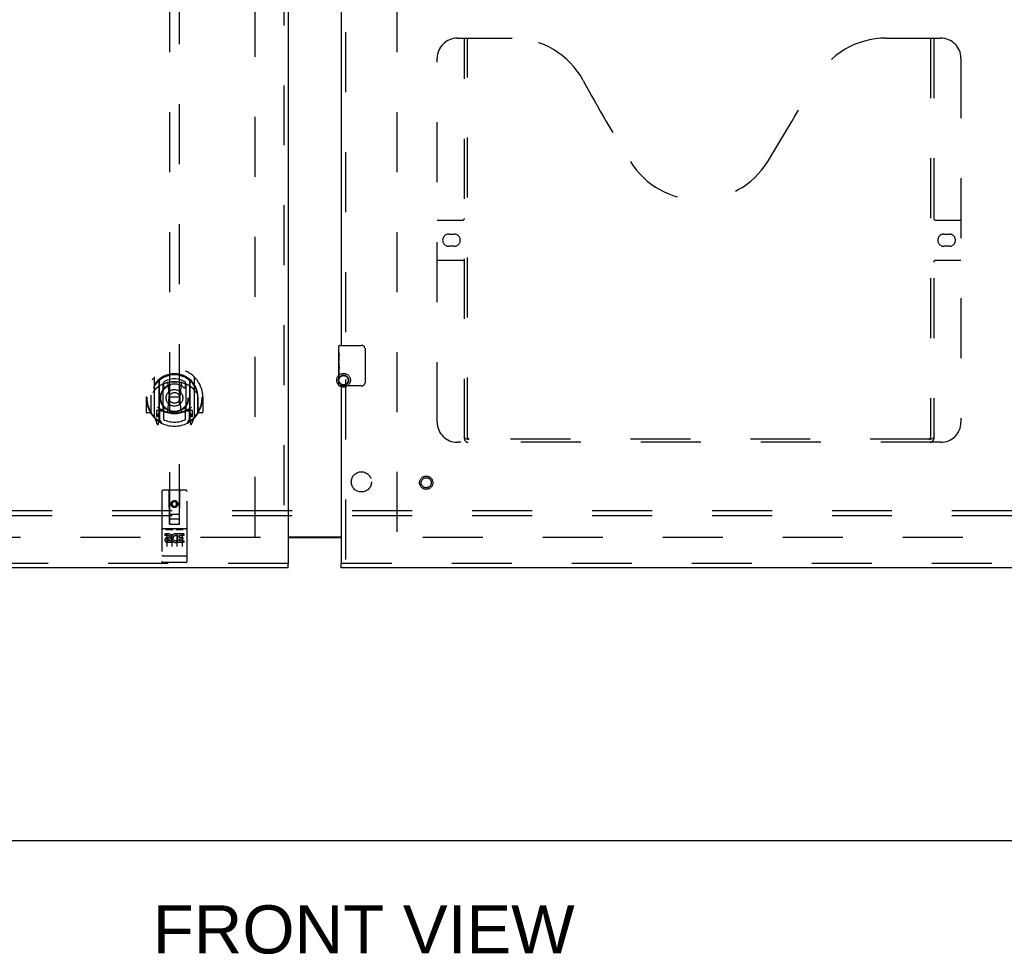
# Model space of a CAD drawing. Header units: inches. Extents: x 0 to 270, y 0 to 175.
# Tile 4 of 95: x 70 to 94, y 45 to 68. Entities that reach past the tile are written whole.
import ezdxf

# ---------------------------------------------------------------- set-up
doc = ezdxf.new("R2010")
doc.units = ezdxf.units.IN
doc.header["$LTSCALE"] = 14.84127
doc.header["$MEASUREMENT"] = 0
doc.linetypes.add('HIDDEN', pattern=[0.2, 0.1, -0.1])
doc.layers.get('0').update_dxf_attribs({"linetype": 'CONTINUOUS'})
for name, color, linetype in [('DEFAULT_2', 8, 'HIDDEN'), ('DIMENSIONS', 7, 'CONTINUOUS'), ('LEFT_OR_SECONDARY_DOOR_ASSEMBLY', 7, 'CONTINUOUS'), ('RIGHT_OR_MAIN_DOOR_ASSEMBLY', 7, 'CONTINUOUS'), ('SUBPANELS', 7, 'CONTINUOUS')]:
    doc.layers.add(name, color=color, linetype=linetype)
doc.styles.get("Standard").update_dxf_attribs({"font": 'arial.ttf'})

msp = doc.modelspace()

# ---------------------------------------------------------------- linework, layer by layer
at = {"color": 3, "linetype": 'Continuous'}
msp.add_line((76.5274, 55.0554), (77.8399, 55.0554), dxfattribs=at)
at = {"color": 7, "linetype": 'Continuous'}
for p, q in [((77.8399, 55.0354), (76.5274, 55.0354)), ((45.2774, 47.5404), (110.9024, 47.5404))]:
    msp.add_line(p, q, dxfattribs=at)
at = {"layer": 'DEFAULT_2', "color": 8, "linetype": 'HIDDEN'}
for p, q in [((75.7149, 55.0554), (75.7149, 116.0254)), ((79.2149, 116.0254), (79.2149, 55.0554)), ((75.8399, 55.0404), (46.8711, 55.0404)), ((108.0586, 55.0404), (79.0899, 55.0404))]:
    msp.add_line(p, q, dxfattribs=at)
for radius in [0.1685, 0.124, 0.114]:
    msp.add_circle((77.8989, 58.9304), radius, dxfattribs=at)
at = {"layer": 'LEFT_OR_SECONDARY_DOOR_ASSEMBLY', "color": 8, "linetype": 'HIDDEN'}
for p, q in [((76.4234, 116.6864), (76.4234, 54.3944)), ((73.5899, 83.3696), (73.5899, 55.3679)), ((73.8399, 55.3679), (73.8399, 83.3696)), ((73.2149, 58.9956), (73.2149, 58.0281)), ((74.2149, 58.0281), (74.2149, 58.9956)), ((73.3324, 58.9418), (73.3324, 57.9256)), ((73.3399, 58.917), (73.3399, 57.9139)), ((73.4324, 58.1938), (73.4324, 58.825)), ((73.4399, 58.8773), (73.4399, 58.7745)), ((73.5522, 58.8512), (73.5824, 58.5119)), ((73.8776, 58.8512), (73.8474, 58.5119)), ((73.9899, 58.7745), (73.9899, 58.8773)), ((73.9974, 58.825), (73.9974, 58.1938)), ((74.0899, 58.917), (74.0899, 57.9139)), ((74.0974, 58.9418), (74.0974, 57.9256)), ((73.0299, 58.5119), (73.0149, 58.5119)), ((73.0149, 58.5119), (73.0149, 58.1387)), ((73.1324, 58.5119), (73.1474, 58.5118)), ((73.1324, 58.5119), (73.1324, 58.1237)), ((73.1399, 58.101), (73.1399, 58.5585)), ((73.5518, 58.1677), (73.5824, 58.5119)), ((73.8474, 58.5119), (73.5824, 58.5119)), ((73.878, 58.1677), (73.8474, 58.5119)), ((74.2974, 58.5119), (74.2824, 58.5118)), ((74.2899, 58.101), (74.2899, 58.5585)), ((74.2974, 58.5119), (74.2974, 58.1237)), ((74.4149, 58.5119), (74.3999, 58.5119)), ((74.4149, 58.5119), (74.4149, 58.1387)), ((73.1324, 58.1237), (73.0299, 58.1237)), ((73.1324, 58.1237), (73.1405, 58.1387)), ((73.2193, 58.0175), (73.2895, 57.842)), ((73.3324, 58.1828), (73.2724, 58.1828)), ((73.2724, 58.1828), (73.2724, 58.0328)), ((73.2724, 58.0328), (73.3399, 58.0328)), ((73.3101, 58.0864), (73.2807, 58.0405)), ((73.3424, 58.1459), (73.3424, 57.9386)), ((73.4324, 58.1839), (73.3599, 58.1839)), ((73.4282, 58.1659), (73.3624, 58.1659)), ((73.4399, 58.2133), (73.4399, 57.9606)), ((73.9899, 57.9606), (73.9899, 58.2133)), ((74.0699, 58.1839), (73.9974, 58.1839)), ((74.0674, 58.1659), (74.0016, 58.1659)), ((74.0874, 57.9386), (74.0874, 58.1459)), ((74.0899, 58.0328), (74.1574, 58.0328)), ((74.1574, 58.1828), (74.0974, 58.1828)), ((74.1491, 58.0405), (74.1197, 58.0864)), ((74.1403, 57.842), (74.2105, 58.0175)), ((74.1574, 58.0328), (74.1574, 58.1828)), ((74.2893, 58.1387), (74.2974, 58.1237)), ((74.3999, 58.1237), (74.2974, 58.1237)), ((73.3108, 57.9223), (73.3154, 57.9191)), ((73.3182, 57.845), (73.3324, 57.9256)), ((73.4099, 57.8638), (73.3399, 57.9728)), ((74.0899, 57.9728), (74.0199, 57.8638)), ((74.0974, 57.9256), (74.1116, 57.845)), ((74.1182, 57.9218), (74.1187, 57.9221)), ((74.1187, 57.9221), (74.1189, 57.9223)), ((74.1187, 57.9221), (74.1189, 57.9223)), ((73.4024, 56.1779), (73.4024, 54.4529)), ((73.9974, 56.2079), (73.4324, 56.2079)), ((73.5884, 55.3679), (73.5849, 56.1779)), ((73.8414, 55.3679), (73.8449, 56.1779)), ((74.0274, 54.4529), (74.0274, 56.1779)), ((73.7149, 55.9403), (73.6524, 55.9043)), ((73.6524, 55.9043), (73.6624, 55.8985)), ((73.6524, 55.9043), (73.6524, 55.8321)), ((73.6524, 55.8321), (73.6624, 55.8379)), ((73.6524, 55.8321), (73.7149, 55.796)), ((73.7149, 55.9288), (73.6624, 55.8985)), ((73.6624, 55.8985), (73.6624, 55.8379)), ((73.6624, 55.8379), (73.7149, 55.8076)), ((73.7774, 55.9043), (73.7149, 55.9403)), ((73.7149, 55.9403), (73.7149, 55.9288)), ((73.7674, 55.8985), (73.7149, 55.9288)), ((73.7149, 55.8076), (73.7674, 55.8379)), ((73.7149, 55.796), (73.7774, 55.8321)), ((73.7149, 55.796), (73.7149, 55.8076)), ((73.7774, 55.9043), (73.7674, 55.8985)), ((73.7674, 55.8379), (73.7674, 55.8985)), ((73.7774, 55.8321), (73.7674, 55.8379)), ((73.7774, 55.8321), (73.7774, 55.9043)), ((73.5873, 55.6179), (73.8425, 55.6179)), ((73.5884, 55.3679), (73.6099, 55.3679)), ((73.6099, 55.3679), (73.8199, 55.3679)), ((73.7999, 55.4929), (73.6299, 55.4929)), ((73.8199, 55.3679), (73.8414, 55.3679)), ((73.9974, 55.2509), (73.4324, 55.2509)), ((73.5705, 55.1289), (73.478, 55.1289)), ((73.478, 55.1289), (73.478, 55.0864)), ((73.5705, 55.0864), (73.478, 55.0864)), ((73.5038, 55.2349), (73.6758, 55.2349)), ((73.5274, 55.12), (73.5274, 54.814)), ((73.6524, 55.12), (73.6524, 54.814)), ((73.7538, 55.2349), (73.9258, 55.2349)), ((73.7774, 55.12), (73.7774, 54.814)), ((73.7906, 55.0932), (73.7776, 55.0747)), ((73.7871, 55.1184), (73.7906, 55.1166)), ((73.9467, 55.1289), (73.7906, 55.1289)), ((73.7906, 55.1289), (73.7906, 55.1166)), ((73.7906, 55.0932), (73.7906, 54.9156)), ((73.9467, 55.0864), (73.8332, 55.0864)), ((73.8332, 55.0864), (73.8332, 55.043)), ((73.9024, 55.12), (73.9024, 54.814)), ((73.9467, 55.1289), (73.9467, 55.0864)), ((73.5744, 55.0429), (73.5281, 55.0429)), ((73.5705, 55.002), (73.5419, 55.002)), ((73.6343, 54.9581), (73.5419, 54.9581)), ((73.6343, 54.9156), (73.5419, 54.9156)), ((73.6343, 54.9581), (73.6343, 54.9156)), ((73.7662, 54.9637), (73.7832, 54.9246)), ((73.9467, 54.9156), (73.7906, 54.9156)), ((73.9254, 55.043), (73.8332, 55.043)), ((73.9254, 55.0005), (73.8332, 55.0005)), ((73.8332, 55.0005), (73.8332, 54.9581)), ((73.9467, 54.9581), (73.8332, 54.9581)), ((73.9254, 55.043), (73.9254, 55.0005)), ((73.9467, 54.9581), (73.9467, 54.9156)), ((73.4201, 54.5815), (73.4194, 54.5816)), ((73.4209, 54.5814), (73.4201, 54.5815)), ((73.4217, 54.5814), (73.4209, 54.5814)), ((73.4225, 54.5813), (73.4217, 54.5814)), ((73.4233, 54.5812), (73.4225, 54.5813)), ((73.4241, 54.5812), (73.4233, 54.5812)), ((73.4249, 54.5811), (73.4241, 54.5812)), ((73.4257, 54.5811), (73.4249, 54.5811)), ((73.4265, 54.581), (73.4257, 54.5811)), ((73.4274, 54.581), (73.4265, 54.581)), ((73.4282, 54.5809), (73.4274, 54.581)), ((73.429, 54.5809), (73.4282, 54.5809)), ((73.4299, 54.5809), (73.429, 54.5809)), ((73.4307, 54.5809), (73.4299, 54.5809)), ((73.4316, 54.5809), (73.4307, 54.5809)), ((73.4324, 54.5809), (73.4316, 54.5809)), ((73.9978, 54.5809), (73.4324, 54.5809)), ((73.9978, 54.5809), (73.9987, 54.5809)), ((73.9987, 54.5809), (73.9995, 54.5809)), ((73.9995, 54.5809), (74.0003, 54.5809)), ((74.0003, 54.5809), (74.0012, 54.5809)), ((74.0012, 54.5809), (74.002, 54.581)), ((74.002, 54.581), (74.0028, 54.581)), ((74.0028, 54.581), (74.0037, 54.581)), ((74.0037, 54.581), (74.0045, 54.5811)), ((74.0045, 54.5811), (74.0053, 54.5811)), ((74.0053, 54.5811), (74.0061, 54.5812)), ((74.0061, 54.5812), (74.0069, 54.5813)), ((74.0069, 54.5813), (74.0077, 54.5813)), ((74.0077, 54.5813), (74.0085, 54.5814)), ((74.0085, 54.5814), (74.0093, 54.5815)), ((74.0093, 54.5815), (74.01, 54.5816)), ((74.01, 54.5816), (74.0108, 54.5817)), ((74.0108, 54.5817), (74.0115, 54.5817)), ((76.5274, 54.3944), (45.5899, 54.3944)), ((73.9974, 54.4229), (73.4324, 54.4229))]:
    msp.add_line(p, q, dxfattribs=at)
at = {"layer": 'LEFT_OR_SECONDARY_DOOR_ASSEMBLY', "color": 3, "linetype": 'Continuous'}
for p, q in [((76.5274, 116.6864), (76.5274, 54.3944)), ((76.5274, 54.2904), (45.5899, 54.2904))]:
    msp.add_line(p, q, dxfattribs=at)
at = {"layer": 'LEFT_OR_SECONDARY_DOOR_ASSEMBLY', "color": 7, "linetype": 'Continuous'}
msp.add_line((76.5274, 54.2904), (76.5274, 54.3944), dxfattribs=at)
at = {"layer": 'LEFT_OR_SECONDARY_DOOR_ASSEMBLY', "color": 8, "linetype": 'HIDDEN'}
for points in [[(73.1695, 58.9507), (73.1702, 58.9515), (73.1709, 58.9524), (73.1716, 58.9532), (73.1723, 58.954), (73.173, 58.9548), (73.1738, 58.9556), (73.1745, 58.9563), (73.1752, 58.9571), (73.176, 58.9579), (73.1768, 58.9586), (73.1775, 58.9593), (73.1783, 58.9601), (73.1791, 58.9608), (73.1799, 58.9615), (73.1807, 58.9621), (73.1815, 58.9628), (73.1823, 58.9635), (73.1832, 58.9641), (73.184, 58.9647), (73.1848, 58.9654), (73.1857, 58.966), (73.1865, 58.9666), (73.1874, 58.9671), (73.1883, 58.9677), (73.1891, 58.9682), (73.19, 58.9688), (73.1909, 58.9693), (73.1918, 58.9698), (73.1927, 58.9703), (73.1936, 58.9708), (73.1945, 58.9712), (73.1954, 58.9717), (73.1964, 58.9721), (73.1973, 58.9725)], [(74.2325, 58.9725), (74.2334, 58.9721), (74.2343, 58.9717), (74.2353, 58.9712), (74.2362, 58.9708), (74.2371, 58.9703), (74.238, 58.9698), (74.2389, 58.9693), (74.2398, 58.9688), (74.2407, 58.9682), (74.2415, 58.9677), (74.2424, 58.9671), (74.2433, 58.9666), (74.2441, 58.966), (74.245, 58.9654), (74.2458, 58.9647), (74.2466, 58.9641), (74.2475, 58.9635), (74.2483, 58.9628), (74.2491, 58.9621), (74.2499, 58.9615), (74.2507, 58.9608), (74.2515, 58.9601), (74.2523, 58.9593), (74.253, 58.9586), (74.2538, 58.9579), (74.2545, 58.9571), (74.2553, 58.9563), (74.256, 58.9556), (74.2568, 58.9548), (74.2575, 58.954), (74.2582, 58.9532), (74.2589, 58.9524), (74.2596, 58.9515), (74.2603, 58.9507)], [(73.2605, 58.7269), (73.2591, 58.7256), (73.2575, 58.7243), (73.256, 58.7229), (73.2544, 58.7214), (73.2528, 58.7199), (73.2511, 58.7183), (73.2494, 58.7166), (73.2477, 58.7149), (73.2459, 58.7131), (73.2441, 58.7112), (73.2423, 58.7093), (73.2404, 58.7072), (73.2385, 58.7051), (73.2366, 58.7029), (73.2346, 58.7007), (73.2326, 58.6983), (73.2306, 58.6959), (73.2285, 58.6933), (73.2264, 58.6907), (73.2242, 58.6879), (73.222, 58.6851), (73.2197, 58.6821), (73.2174, 58.679), (73.2151, 58.6758), (73.2127, 58.6725), (73.2103, 58.669), (73.2078, 58.6654), (73.2052, 58.6617), (73.2026, 58.6578), (73.1999, 58.6537), (73.1972, 58.6495), (73.1944, 58.645), (73.1915, 58.6404), (73.1886, 58.6356), (73.1855, 58.6305), (73.1824, 58.6253)], [(73.5269, 58.8687), (73.5323, 58.8701), (73.5377, 58.8716), (73.5432, 58.873), (73.5486, 58.8743), (73.554, 58.8756), (73.5595, 58.8769), (73.565, 58.8781), (73.5704, 58.8793), (73.5759, 58.8804), (73.5814, 58.8815), (73.5869, 58.8826), (73.5924, 58.8836), (73.5979, 58.8845), (73.6034, 58.8854), (73.609, 58.8863), (73.6145, 58.8871), (73.62, 58.8879), (73.6256, 58.8886), (73.6311, 58.8893), (73.6367, 58.89), (73.6423, 58.8906), (73.6478, 58.8912), (73.6534, 58.8917), (73.659, 58.8921), (73.6646, 58.8926), (73.6701, 58.8929), (73.6757, 58.8933), (73.6813, 58.8936), (73.6869, 58.8938), (73.6925, 58.894), (73.6981, 58.8942), (73.7037, 58.8943), (73.7093, 58.8943), (73.7149, 58.8944), (73.7205, 58.8943), (73.7261, 58.8943), (73.7317, 58.8942), (73.7373, 58.894), (73.7429, 58.8938), (73.7485, 58.8936), (73.754, 58.8933), (73.7596, 58.8929), (73.7652, 58.8926), (73.7708, 58.8921), (73.7764, 58.8917), (73.7819, 58.8912), (73.7875, 58.8906), (73.7931, 58.89), (73.7986, 58.8893), (73.8042, 58.8886), (73.8097, 58.8879), (73.8153, 58.8871), (73.8208, 58.8863), (73.8263, 58.8854), (73.8319, 58.8845), (73.8374, 58.8836), (73.8429, 58.8826), (73.8484, 58.8815), (73.8539, 58.8804), (73.8594, 58.8793), (73.8648, 58.8781), (73.8703, 58.8769), (73.8757, 58.8756), (73.8812, 58.8743), (73.8866, 58.873), (73.892, 58.8716), (73.8974, 58.8701), (73.9028, 58.8687)], [(74.2474, 58.6253), (74.2443, 58.6305), (74.2412, 58.6356), (74.2383, 58.6404), (74.2354, 58.645), (74.2326, 58.6494), (74.2299, 58.6537), (74.2272, 58.6577), (74.2246, 58.6616), (74.222, 58.6654), (74.2196, 58.669), (74.2171, 58.6725), (74.2147, 58.6758), (74.2124, 58.679), (74.2101, 58.6821), (74.2078, 58.685), (74.2056, 58.6879), (74.2034, 58.6907), (74.2013, 58.6933), (74.1992, 58.6959), (74.1972, 58.6983), (74.1951, 58.7007), (74.1932, 58.7029), (74.1912, 58.7051), (74.1894, 58.7072), (74.1875, 58.7092), (74.1857, 58.7112), (74.1839, 58.7131), (74.1821, 58.7149), (74.1804, 58.7166), (74.1787, 58.7182), (74.177, 58.7198), (74.1754, 58.7214), (74.1738, 58.7228), (74.1723, 58.7242), (74.1707, 58.7256), (74.1692, 58.7269)], [(73.1973, 58.0512), (73.1964, 58.0516), (73.1954, 58.0521), (73.1945, 58.0525), (73.1936, 58.053), (73.1927, 58.0535), (73.1918, 58.0539), (73.1909, 58.0545), (73.19, 58.055), (73.1891, 58.0555), (73.1883, 58.0561), (73.1874, 58.0566), (73.1865, 58.0572), (73.1857, 58.0578), (73.1848, 58.0584), (73.184, 58.059), (73.1832, 58.0596), (73.1823, 58.0603), (73.1815, 58.0609), (73.1807, 58.0616), (73.1799, 58.0623), (73.1791, 58.063), (73.1783, 58.0637), (73.1775, 58.0644), (73.1768, 58.0651), (73.176, 58.0659), (73.1752, 58.0666), (73.1745, 58.0674), (73.1738, 58.0682), (73.173, 58.069), (73.1723, 58.0698), (73.1716, 58.0706), (73.1709, 58.0714), (73.1702, 58.0722), (73.1695, 58.0731)], [(74.2603, 58.0731), (74.2596, 58.0722), (74.2589, 58.0714), (74.2582, 58.0706), (74.2575, 58.0698), (74.2568, 58.069), (74.256, 58.0682), (74.2553, 58.0674), (74.2545, 58.0666), (74.2538, 58.0659), (74.253, 58.0651), (74.2523, 58.0644), (74.2515, 58.0637), (74.2507, 58.063), (74.2499, 58.0623), (74.2491, 58.0616), (74.2483, 58.0609), (74.2475, 58.0603), (74.2466, 58.0596), (74.2458, 58.059), (74.245, 58.0584), (74.2441, 58.0578), (74.2433, 58.0572), (74.2424, 58.0566), (74.2415, 58.0561), (74.2407, 58.0555), (74.2398, 58.055), (74.2389, 58.0545), (74.238, 58.0539), (74.2371, 58.0535), (74.2362, 58.053), (74.2353, 58.0525), (74.2343, 58.0521), (74.2334, 58.0516), (74.2325, 58.0512)], [(73.4974, 55.2337), (73.4975, 55.2337), (73.4976, 55.2338), (73.4977, 55.2338), (73.4977, 55.2338), (73.4978, 55.2339), (73.4979, 55.2339), (73.498, 55.234), (73.4981, 55.234), (73.4982, 55.234), (73.4983, 55.2341), (73.4985, 55.2341), (73.4986, 55.2342), (73.4987, 55.2342), (73.4988, 55.2342), (73.4989, 55.2343), (73.499, 55.2343), (73.4991, 55.2343), (73.4993, 55.2344), (73.4994, 55.2344), (73.4995, 55.2344), (73.4997, 55.2345), (73.4998, 55.2345), (73.4999, 55.2345), (73.5001, 55.2345), (73.5002, 55.2346), (73.5004, 55.2346), (73.5005, 55.2346), (73.5007, 55.2346), (73.5008, 55.2347), (73.501, 55.2347), (73.5011, 55.2347), (73.5013, 55.2347), (73.5015, 55.2347), (73.5016, 55.2348), (73.5018, 55.2348), (73.502, 55.2348), (73.5022, 55.2348), (73.5024, 55.2348), (73.5026, 55.2348), (73.5027, 55.2348), (73.5029, 55.2349), (73.5031, 55.2349), (73.5033, 55.2349), (73.5036, 55.2349), (73.5038, 55.2349)], [(73.6758, 55.2349), (73.676, 55.2349), (73.6762, 55.2349), (73.6764, 55.2349), (73.6766, 55.2349), (73.6768, 55.2349), (73.677, 55.2348), (73.6772, 55.2348), (73.6774, 55.2348), (73.6776, 55.2348), (73.6778, 55.2348), (73.678, 55.2348), (73.6781, 55.2348), (73.6783, 55.2347), (73.6785, 55.2347), (73.6786, 55.2347), (73.6788, 55.2347), (73.679, 55.2347), (73.6791, 55.2346), (73.6793, 55.2346), (73.6794, 55.2346), (73.6796, 55.2346), (73.6797, 55.2345), (73.6798, 55.2345), (73.68, 55.2345), (73.6801, 55.2345), (73.6803, 55.2344), (73.6804, 55.2344), (73.6805, 55.2344), (73.6806, 55.2343), (73.6808, 55.2343), (73.6809, 55.2343), (73.681, 55.2342), (73.6811, 55.2342), (73.6812, 55.2342), (73.6813, 55.2341), (73.6814, 55.2341), (73.6815, 55.234), (73.6816, 55.234), (73.6817, 55.234), (73.6818, 55.2339), (73.6819, 55.2339), (73.682, 55.2338), (73.6821, 55.2338), (73.6822, 55.2338), (73.6823, 55.2337), (73.6824, 55.2337)], [(73.7474, 55.2337), (73.7475, 55.2337), (73.7476, 55.2338), (73.7477, 55.2338), (73.7478, 55.2338), (73.7478, 55.2339), (73.7479, 55.2339), (73.748, 55.234), (73.7481, 55.234), (73.7482, 55.234), (73.7483, 55.2341), (73.7485, 55.2341), (73.7486, 55.2342), (73.7487, 55.2342), (73.7488, 55.2342), (73.7489, 55.2343), (73.749, 55.2343), (73.7492, 55.2343), (73.7493, 55.2344), (73.7494, 55.2344), (73.7495, 55.2344), (73.7497, 55.2345), (73.7498, 55.2345), (73.7499, 55.2345), (73.7501, 55.2345), (73.7502, 55.2346), (73.7504, 55.2346), (73.7505, 55.2346), (73.7507, 55.2346), (73.7508, 55.2347), (73.751, 55.2347), (73.7511, 55.2347), (73.7513, 55.2347), (73.7515, 55.2347), (73.7516, 55.2348), (73.7518, 55.2348), (73.752, 55.2348), (73.7522, 55.2348), (73.7524, 55.2348), (73.7526, 55.2348), (73.7527, 55.2348), (73.7529, 55.2349), (73.7531, 55.2349), (73.7534, 55.2349), (73.7536, 55.2349), (73.7538, 55.2349)], [(73.9258, 55.2349), (73.926, 55.2349), (73.9262, 55.2349), (73.9264, 55.2349), (73.9266, 55.2349), (73.9268, 55.2349), (73.927, 55.2348), (73.9272, 55.2348), (73.9274, 55.2348), (73.9276, 55.2348), (73.9278, 55.2348), (73.928, 55.2348), (73.9281, 55.2348), (73.9283, 55.2347), (73.9285, 55.2347), (73.9286, 55.2347), (73.9288, 55.2347), (73.929, 55.2347), (73.9291, 55.2346), (73.9293, 55.2346), (73.9294, 55.2346), (73.9296, 55.2346), (73.9297, 55.2345), (73.9299, 55.2345), (73.93, 55.2345), (73.9301, 55.2345), (73.9303, 55.2344), (73.9304, 55.2344), (73.9305, 55.2344), (73.9306, 55.2343), (73.9308, 55.2343), (73.9309, 55.2343), (73.931, 55.2342), (73.9311, 55.2342), (73.9312, 55.2342), (73.9313, 55.2341), (73.9314, 55.2341), (73.9315, 55.234), (73.9317, 55.234), (73.9318, 55.234), (73.9319, 55.2339), (73.9319, 55.2339), (73.932, 55.2338), (73.9321, 55.2338), (73.9322, 55.2338), (73.9323, 55.2337), (73.9324, 55.2337)], [(73.4194, 54.5816), (73.4186, 54.5817), (73.4183, 54.5817), (73.4179, 54.5818), (73.4175, 54.5819), (73.4172, 54.5819), (73.4168, 54.582), (73.4164, 54.582), (73.4161, 54.5821), (73.4157, 54.5821), (73.4154, 54.5822), (73.415, 54.5822), (73.4147, 54.5823), (73.4144, 54.5824), (73.414, 54.5824), (73.4137, 54.5825), (73.4134, 54.5826), (73.413, 54.5826), (73.4127, 54.5827), (73.4124, 54.5828), (73.4121, 54.5828), (73.4118, 54.5829), (73.4115, 54.583), (73.4112, 54.5831), (73.4109, 54.5831), (73.4106, 54.5832), (73.4103, 54.5833), (73.41, 54.5834), (73.4097, 54.5834), (73.4095, 54.5835), (73.4092, 54.5836), (73.4089, 54.5837), (73.4087, 54.5838), (73.4084, 54.5838), (73.4082, 54.5839), (73.4079, 54.584), (73.4077, 54.5841), (73.4074, 54.5842), (73.4072, 54.5843), (73.407, 54.5844), (73.4068, 54.5844), (73.4066, 54.5845), (73.4063, 54.5846), (73.4061, 54.5847), (73.4059, 54.5848), (73.4057, 54.5849), (73.4055, 54.585), (73.4054, 54.5851), (73.4052, 54.5852), (73.405, 54.5853), (73.4048, 54.5854), (73.4047, 54.5855), (73.4045, 54.5856), (73.4044, 54.5857), (73.4042, 54.5858), (73.4041, 54.5859), (73.4039, 54.586), (73.4038, 54.5861), (73.4037, 54.5862), (73.4036, 54.5863), (73.4035, 54.5864), (73.4033, 54.5865), (73.4032, 54.5866), (73.4031, 54.5867), (73.4031, 54.5868), (73.403, 54.5869), (73.4029, 54.587), (73.4028, 54.5871), (73.4027, 54.5872), (73.4027, 54.5873), (73.4026, 54.5874), (73.4026, 54.5875), (73.4025, 54.5876), (73.4025, 54.5877), (73.4025, 54.5878), (73.4024, 54.5879), (73.4024, 54.588), (73.4024, 54.5881), (73.4024, 54.5882), (73.4024, 54.5883)], [(74.0115, 54.5817), (74.0119, 54.5818), (74.0123, 54.5819), (74.0126, 54.5819), (74.013, 54.582), (74.0134, 54.582), (74.0137, 54.5821), (74.0141, 54.5821), (74.0144, 54.5822), (74.0147, 54.5822), (74.0151, 54.5823), (74.0154, 54.5824), (74.0158, 54.5824), (74.0161, 54.5825), (74.0164, 54.5826), (74.0167, 54.5826), (74.0171, 54.5827), (74.0174, 54.5828), (74.0177, 54.5828), (74.018, 54.5829), (74.0183, 54.583), (74.0186, 54.5831), (74.0189, 54.5831), (74.0192, 54.5832), (74.0195, 54.5833), (74.0198, 54.5834), (74.02, 54.5834), (74.0203, 54.5835), (74.0206, 54.5836), (74.0208, 54.5837), (74.0211, 54.5838), (74.0214, 54.5838), (74.0216, 54.5839), (74.0219, 54.584), (74.0221, 54.5841), (74.0223, 54.5842), (74.0226, 54.5843), (74.0228, 54.5844), (74.023, 54.5844), (74.0232, 54.5845), (74.0234, 54.5846), (74.0236, 54.5847), (74.0238, 54.5848), (74.024, 54.5849), (74.0242, 54.585), (74.0244, 54.5851), (74.0246, 54.5852), (74.0248, 54.5853), (74.0249, 54.5854), (74.0251, 54.5855), (74.0253, 54.5856), (74.0254, 54.5857), (74.0256, 54.5858), (74.0257, 54.5859), (74.0258, 54.586), (74.026, 54.5861), (74.0261, 54.5862), (74.0262, 54.5863), (74.0263, 54.5864), (74.0264, 54.5865), (74.0265, 54.5866), (74.0266, 54.5867), (74.0267, 54.5868), (74.0268, 54.5869), (74.0269, 54.587), (74.027, 54.5871), (74.027, 54.5872), (74.0271, 54.5873), (74.0272, 54.5874), (74.0272, 54.5875), (74.0272, 54.5876), (74.0273, 54.5877), (74.0273, 54.5878), (74.0273, 54.5879), (74.0274, 54.588), (74.0274, 54.5881), (74.0274, 54.5882), (74.0274, 54.5883)]]:
    msp.add_lwpolyline(points, dxfattribs=at)
for centre, radius in [((73.7149, 58.4939), 0.35), ((73.7149, 58.4939), 0.335), ((73.7149, 58.4939), 0.205), ((73.7149, 58.4939), 0.133), ((73.7149, 55.8679), 0.085), ((73.7149, 55.8679), 0.0845)]:
    msp.add_circle(centre, radius, dxfattribs=at)
for centre, radius, start, end in [((73.7149, 58.5119), 0.7, 305.51263, 234.48737), ((73.7149, 58.5094), 0.5825, 0.24643, 179.75357), ((73.7149, 58.4839), 0.58, 7.66218, 172.33782), ((73.2299, 58.9956), 0.015, 135.07479, 180), ((73.3474, 58.9418), 0.015, 130.35871, 180), ((73.7149, 58.4839), 0.48, 55.04613, 124.95387), ((74.0824, 58.9418), 0.015, 0, 49.64129), ((74.1999, 58.9956), 0.015, 0, 44.92521), ((73.7149, 58.1944), 0.7, 49.52902, 130.47098), ((73.3599, 58.917), 0.02, 129.33785, 179.99835), ((73.4474, 58.825), 0.015, 112.9863, 180), ((73.4699, 58.7745), 0.03, 180, 311.12608), ((73.7149, 58.4939), 0.3425, 48.87392, 131.12608), ((73.5323, 58.8494), 0.02, 5.07961, 105.57516), ((73.8975, 58.8494), 0.02, 74.42484, 174.92039), ((73.9599, 58.7745), 0.03, 228.87392, 360), ((73.9824, 58.825), 0.015, 0, 67.0137), ((74.0699, 58.917), 0.02, 0, 50.65944), ((73.7149, 58.5119), 0.685, 180, 213.01149), ((73.1599, 58.5585), 0.02, 172.33782, 180), ((73.7149, 58.5119), 0.685, 326.98851, 360), ((74.2699, 58.5585), 0.02, 0, 7.66218), ((73.7149, 58.8244), 0.7, 233.23192, 306.76808), ((73.4699, 58.2133), 0.03, 48.87392, 180), ((73.7149, 58.4939), 0.3425, 228.87392, 311.12608), ((73.9599, 58.2133), 0.03, 0, 131.12608), ((73.0299, 58.1387), 0.015, 180, 270), ((73.1599, 58.101), 0.02, 180, 215.29614), ((73.7149, 58.4939), 0.7, 215.29614, 324.70386), ((73.2299, 58.0281), 0.015, 180, 224.92521), ((73.2849, 58.0378), 0.005, 147.32076, 270), ((73.1519, 58.1879), 0.188, 327.32076, 360), ((73.3599, 58.1639), 0.02, 90, 180), ((73.3624, 58.1459), 0.02, 90, 180), ((73.4282, 58.1459), 0.02, 66.53604, 90), ((73.4474, 58.1938), 0.015, 180, 247.0137), ((73.7149, 58.8064), 0.7, 246.53604, 293.46396), ((73.5319, 58.1695), 0.02, 254.3869, 354.92039), ((73.8979, 58.1695), 0.02, 185.07961, 285.6131), ((73.9824, 58.1938), 0.015, 292.9863, 360), ((74.0016, 58.1459), 0.02, 90, 113.46396), ((74.0674, 58.1459), 0.02, 0, 90), ((74.0699, 58.1639), 0.02, 0, 90), ((74.2779, 58.1879), 0.188, 180, 212.67924), ((74.1449, 58.0378), 0.005, 270, 32.67924), ((74.1999, 58.0281), 0.015, 315.07479, 360), ((74.2699, 58.101), 0.02, 324.70386, 360), ((74.3999, 58.1387), 0.015, 270, 360), ((73.3034, 57.8476), 0.015, 201.80415, 350), ((73.3199, 57.9584), 0.02, 234.48737, 360), ((73.3224, 57.9386), 0.02, 234.74574, 360), ((73.3599, 57.9139), 0.02, 180, 238.52955), ((73.7149, 58.4939), 0.6, 242.72039, 297.27961), ((74.0699, 57.9139), 0.02, 301.4688, 359.99919), ((74.1074, 57.9386), 0.02, 180, 305.25426), ((74.1099, 57.9584), 0.02, 180, 305.51263), ((74.1264, 57.8476), 0.015, 190, 338.19585), ((73.4324, 56.1779), 0.03, 90, 180), ((73.5549, 56.1779), 0.03, 0, 90), ((73.8749, 56.1779), 0.03, 90, 180), ((73.9974, 56.1779), 0.03, 0, 90), ((73.6299, 55.4529), 0.04, 90, 180), ((73.6299, 55.4079), 0.04, 180, 270), ((73.7999, 55.4529), 0.04, 0, 90), ((73.7999, 55.4079), 0.04, 270, 360), ((73.4324, 55.2809), 0.03, 180, 270), ((73.5705, 55.0654), 0.0635, 270, 90), ((73.5705, 55.0645), 0.0219, 280.307, 90), ((73.7408, 55.0224), 0.1065, 64.26362, 293.40274), ((73.7408, 55.0224), 0.0639, 54.88948, 293.40261), ((73.9974, 55.2809), 0.03, 270, 360), ((73.5418, 54.98), 0.0644, 102.29948, 270.07752), ((73.5419, 54.98), 0.0219, 89.90115, 270), ((73.4324, 54.4529), 0.03, 180, 270), ((73.9974, 54.4529), 0.03, 270, 360)]:
    msp.add_arc(centre, radius, start, end, dxfattribs=at)
at = {"layer": 'RIGHT_OR_MAIN_DOOR_ASSEMBLY', "color": 3, "linetype": 'Continuous'}
for p, q in [((77.8399, 76.2904), (77.8399, 59.7904)), ((77.8399, 58.7904), (77.8399, 54.3944)), ((108.7774, 54.2904), (77.8399, 54.2904))]:
    msp.add_line(p, q, dxfattribs=at)
at = {"layer": 'RIGHT_OR_MAIN_DOOR_ASSEMBLY', "color": 8, "linetype": 'HIDDEN'}
for p, q in [((77.9439, 76.4454), (77.9439, 59.6354)), ((80.7139, 67.3944), (82.0689, 67.3944)), ((80.8889, 57.4844), (80.8889, 67.3944)), ((80.9689, 57.5144), (80.9689, 67.3944)), ((91.3189, 67.3944), (92.6739, 67.3944)), ((92.4189, 67.3944), (92.4189, 57.5144)), ((92.4989, 67.3944), (92.4989, 57.4844)), ((80.2139, 57.8944), (80.2139, 66.8944)), ((93.1739, 66.8944), (93.1739, 57.8944)), ((80.2139, 62.8944), (80.8489, 62.8944)), ((92.5389, 62.8944), (93.1739, 62.8944)), ((80.5004, 62.5444), (80.6374, 62.5444)), ((92.7504, 62.5444), (92.8874, 62.5444)), ((80.6374, 62.2444), (80.5004, 62.2444)), ((92.8874, 62.2444), (92.7504, 62.2444)), ((80.8489, 61.8944), (80.2139, 61.8944)), ((93.1739, 61.8944), (92.5389, 61.8944)), ((77.9439, 58.9454), (77.9439, 54.3944)), ((92.6739, 57.3944), (80.7139, 57.3944)), ((92.4151, 57.4744), (80.9727, 57.4744)), ((108.7774, 54.3944), (77.8399, 54.3944))]:
    msp.add_line(p, q, dxfattribs=at)
at = {"layer": 'RIGHT_OR_MAIN_DOOR_ASSEMBLY', "color": 7, "linetype": 'Continuous'}
for p, q in [((77.7799, 59.6297), (77.7799, 59.7754)), ((77.7949, 59.7904), (78.3349, 59.7904)), ((78.4348, 59.6904), (78.4348, 58.8904)), ((77.7799, 59.3719), (77.7799, 59.6289)), ((77.7856, 59.5733), (77.7799, 59.5733)), ((77.7868, 59.4055), (77.7868, 59.5419)), ((77.7799, 59.4055), (77.7868, 59.4055)), ((77.7799, 58.8054), (77.7799, 59.3692)), ((77.7815, 59.3427), (77.7799, 59.3427)), ((77.7799, 59.2109), (77.7858, 59.2109)), ((77.7799, 59.1749), (77.7868, 59.1749)), ((77.7799, 59.1121), (77.7868, 59.1121)), ((77.7868, 58.9446), (77.7868, 59.1749)), ((77.7799, 58.9446), (77.7868, 58.9446)), ((78.3349, 58.7904), (77.7949, 58.7904)), ((77.8399, 54.2904), (77.8399, 54.3944))]:
    msp.add_line(p, q, dxfattribs=at)
for points in [[(78.4281, 59.7265), (78.4301, 59.7209), (78.4318, 59.715), (78.4331, 59.709), (78.434, 59.7029), (78.4346, 59.6967), (78.4348, 59.6904)], [(77.7799, 59.6297), (77.78, 59.6259), (77.7804, 59.6213), (77.781, 59.6159), (77.7826, 59.6027)], [(77.7826, 59.6027), (77.7835, 59.5951), (77.7844, 59.587), (77.7852, 59.5785)], [(77.7852, 59.5785), (77.7859, 59.5696), (77.7864, 59.5605), (77.7867, 59.5512), (77.7868, 59.5419)], [(77.7799, 59.3719), (77.7801, 59.3638), (77.7805, 59.3547), (77.7813, 59.3447)], [(77.7813, 59.3447), (77.7841, 59.311), (77.785, 59.2989), (77.7858, 59.2866), (77.7863, 59.274), (77.7867, 59.2612), (77.7868, 59.2484), (77.7867, 59.2355), (77.7863, 59.2228), (77.7858, 59.2102), (77.785, 59.1979), (77.7841, 59.1859)], [(78.4348, 58.8904), (78.4346, 58.8841), (78.434, 58.8778), (78.4331, 58.8717), (78.4318, 58.8657), (78.4301, 58.8599), (78.4281, 58.8542)]]:
    msp.add_lwpolyline(points, dxfattribs=at)
at = {"layer": 'RIGHT_OR_MAIN_DOOR_ASSEMBLY', "color": 8, "linetype": 'HIDDEN'}
for points in [[(80.8789, 57.5144), (80.895, 57.5035), (80.9109, 57.4941), (80.9268, 57.4859), (80.9424, 57.4797), (80.9577, 57.4759), (80.9727, 57.4744)], [(92.4151, 57.4744), (92.4301, 57.4759), (92.4454, 57.4797), (92.461, 57.4859), (92.4768, 57.4941), (92.4928, 57.5035), (92.5089, 57.5144)]]:
    msp.add_lwpolyline(points, dxfattribs=at)
for radius in [0.1635, 0.124]:
    msp.add_circle((79.9439, 56.3944), radius, dxfattribs=at)
for centre, radius, start, end in [((80.7139, 66.8944), 0.5, 90, 180), ((82.0689, 65.3944), 2, 28.48127, 90), ((91.3189, 65.3944), 2, 90, 151.51873), ((92.6739, 66.8944), 0.5, 0, 90), ((118.3769, 85.0927), 39.3073, 208.48127, 211.87046), ((55.0109, 85.0927), 39.3073, 328.12954, 331.51873), ((86.6939, 65.3944), 2, 211.87046, 328.12954), ((80.8489, 62.9344), 0.04, 270, 360), ((92.5389, 62.9344), 0.04, 180, 270), ((80.5004, 62.3944), 0.15, 90, 270), ((80.6374, 62.3944), 0.15, 270, 90), ((92.7504, 62.3944), 0.15, 90, 270), ((92.8874, 62.3944), 0.15, 270, 90), ((80.8489, 61.8544), 0.04, 0, 90), ((92.5389, 61.8544), 0.04, 90, 180), ((80.7139, 57.8944), 0.5, 180, 270), ((92.6739, 57.8944), 0.5, 270, 360), ((81.0089, 57.5144), 0.04, 180, 270), ((92.3789, 57.5144), 0.04, 270, 360), ((80.9789, 57.4844), 0.09, 180, 270), ((92.4089, 57.4844), 0.09, 270, 360)]:
    msp.add_arc(centre, radius, start, end, dxfattribs=at)
at = {"layer": 'RIGHT_OR_MAIN_DOOR_ASSEMBLY', "color": 7, "linetype": 'Continuous'}
for centre, radius, start, end in [((77.7949, 59.7754), 0.015, 90, 180), ((78.3349, 59.6904), 0.1, 21.19986, 90), ((77.7949, 58.8054), 0.015, 180, 270), ((78.3349, 58.8904), 0.1, 270, 338.79459)]:
    msp.add_arc(centre, radius, start, end, dxfattribs=at)
msp.add_ellipse((78.0429, 59.2063), major_axis=(0.263, 0), ratio=0.4328081, start_param=-3.1415927, end_param=-2.9616046, dxfattribs=at)
at = {"layer": 'SUBPANELS', "color": 8, "linetype": 'HIDDEN'}
for p, q in [((106.3086, 55.6966), (50.3711, 55.6966)), ((106.3086, 55.5716), (50.3711, 55.5716))]:
    msp.add_line(p, q, dxfattribs=at)
msp.add_circle((78.3399, 56.4154), 0.25, dxfattribs=at)

# ---------------------------------------------------------------- texts
at = {"layer": 'DIMENSIONS', "color": 2, "linetype": 'Continuous', "insert": (78.3966, 45.9394), "char_height": 1.19048, "width": 10.417773, "attachment_point": 2, "line_spacing_factor": 0.9}
msp.add_mtext('FRONT VIEW', dxfattribs=at)

doc.saveas('drawing.dxf')
